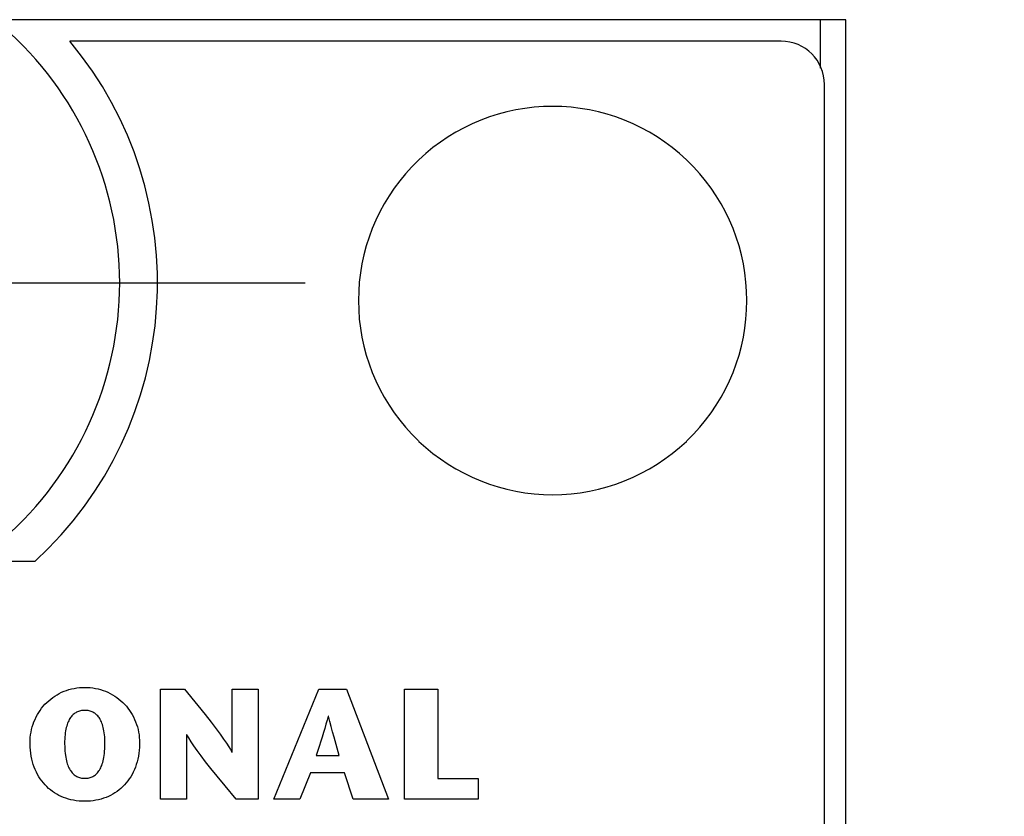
# Model space of a CAD drawing. Header units: inches. Extents: x 0.2 to 16.8, y 0.1 to 10.8.
# Tile 36 of 47: x 4.533 to 4.989, y 7.769 to 8.139. Entities that reach past the tile are written whole.
import ezdxf

# ---------------------------------------------------------------- set-up
doc = ezdxf.new("R2010")
doc.units = ezdxf.units.IN
doc.header["$LTSCALE"] = 0.935
doc.header["$MEASUREMENT"] = 0
doc.linetypes.add('CENTER', pattern=[0.6, 0.375, -0.075, 0.075, -0.075])
doc.layers.get('0').update_dxf_attribs({"linetype": 'CONTINUOUS'})
for name, color, linetype in [('ARTWORK', 7, 'CONTINUOUS'), ('DEFAULT_1', 7, 'CENTER'), ('DIMENSIONS', 7, 'CONTINUOUS')]:
    doc.layers.add(name, color=color, linetype=linetype)
doc.styles.get("Standard").update_dxf_attribs({"font": 'txt', "width": 0.8})
doc.dimstyles.new('DIMSTYLE_2', dxfattribs={"dimtxt": 0.125, "dimasz": 0.18, "dimexe": 0.18, "dimexo": 0.0625, "dimgap": 0.09, "dimtad": 0, "dimtih": 1, "dimtoh": 1, "dimdec": 3, "dimzin": 4, "dimdsep": 46, "dimtxsty": 'STANDARD', "dimblk": '_FILLED', "dimblk1": '_FILLED', "dimblk2": '_FILLED', "dimcen": 0.09, "dimadec": 0, "dimazin": 0, "dimtp": 0.001, "dimtm": 0.001, "dimtfac": 1, "dimtdec": 3, "dimtofl": 0, "dimtmove": 0, "dimatfit": 3, "dimldrblk": '_FILLED', "dimfxl": 1, "dimtolj": 1, "dimtzin": 4, "dimarcsym": 0})

# ---------------------------------------------------------------- blocks, each defined once
blk = doc.blocks.new('*D22')
at = {"layer": 'DIMENSIONS', "color": 2, "linetype": 'CONTINUOUS'}
blk.add_line((4.7014659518, 7.0120011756), (4.7014659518, 2.3148811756), dxfattribs=at)
at = {"layer": 'DIMENSIONS', "color": 2, "linetype": 'CONTINUOUS', "width": 0.8}
for s, p in [(']', (4.7639659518, 2.1523811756)), ('7.11', (4.7639659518, 1.7523811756)), ('[', (4.7639659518, 1.6523811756)), ('.280', (4.7639659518, 1.1273811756)), ('9X ', (4.7639659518, 0.8273811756))]:
    blk.add_text(s, height=0.125, rotation=90, dxfattribs=at).set_placement(p)
blk = doc.blocks.new('_FILLED')
at = {"color": 0, "linetype": 'BYBLOCK'}
blk.add_solid([(0, 0), (-1, 0.1736111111), (-1, -0.1736111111)], dxfattribs=at)
blk = doc.blocks.new('*D23')
at = {"layer": 'DIMENSIONS', "color": 2, "linetype": 'CONTINUOUS'}
for p, q in [((4.7094659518, 4.3377668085), (4.7094659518, 2.8896841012)), ((4.7094659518, 2.8896841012), (4.8872802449, 2.6165749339)), ((4.8872802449, 2.6165749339), (4.8872802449, 2.3148811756))]:
    blk.add_line(p, q, dxfattribs=at)
at = {"layer": 'DIMENSIONS', "color": 2, "linetype": 'CONTINUOUS', "width": 0.8}
for s, p in [(']', (4.9497802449, 2.1523811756)), ('7.32', (4.9497802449, 1.7523811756)), ('[', (4.9497802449, 1.6523811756)), ('.288', (4.9497802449, 1.1273811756))]:
    blk.add_text(s, height=0.125, rotation=90, dxfattribs=at).set_placement(p)

msp = doc.modelspace()

# ---------------------------------------------------------------- linework, layer by layer
at = {"color": 7, "linetype": 'CONTINUOUS'}
for p, q in [((4.9154659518, 8.1386411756), (4.1274659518, 8.1386411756)), ((4.9154659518, 3.0023811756), (4.9154659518, 8.1386411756)), ((4.8854659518, 8.1286411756), (4.5559315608, 8.1286411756)), ((4.9054659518, 4.0386411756), (4.9054659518, 8.1086411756)), ((4.5397199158, 7.8876411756), (4.3032119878, 7.8876411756))]:
    msp.add_line(p, q, dxfattribs=at)
at = {"color": 9, "linetype": 'CONTINUOUS'}
msp.add_line((4.9034659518, 8.1386411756), (4.9034659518, 8.1161052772), dxfattribs=at)
at = {"color": 7, "linetype": 'CONTINUOUS'}
for centre, radius, start, end in [((4.4214659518, 8.0166411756), 0.1575, 311.2029536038, 48.7970463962), ((4.4214659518, 8.0166411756), 0.175, 312.5114037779, 39.7918194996), ((4.8854659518, 8.1086411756), 0.02, 0, 90)]:
    msp.add_arc(centre, radius, start, end, dxfattribs=at)
at = {"layer": 'ARTWORK', "color": 7, "linetype": 'CONTINUOUS'}
for p, q in [((4.7667569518, 8.0975581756), (4.7625549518, 8.0968571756)), ((4.7709969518, 8.0980611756), (4.7667569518, 8.0975581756)), ((4.7752699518, 8.0983631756), (4.7709969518, 8.0980611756)), ((4.7795709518, 8.0984641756), (4.7752699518, 8.0983631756)), ((4.7838719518, 8.0983631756), (4.7795709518, 8.0984641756)), ((4.7881459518, 8.0980611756), (4.7838719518, 8.0983631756)), ((4.7923859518, 8.0975581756), (4.7881459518, 8.0980611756)), ((4.7965879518, 8.0968571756), (4.7923859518, 8.0975581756)), ((4.7502379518, 8.0935731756), (4.7462509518, 8.0920911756)), ((4.7542889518, 8.0948621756), (4.7502379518, 8.0935731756)), ((4.7583969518, 8.0959581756), (4.7542889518, 8.0948621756)), ((4.7625549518, 8.0968571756), (4.7583969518, 8.0959581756)), ((4.8007459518, 8.0959581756), (4.7965879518, 8.0968571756)), ((4.8048539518, 8.0948621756), (4.8007459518, 8.0959581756)), ((4.8089049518, 8.0935731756), (4.8048539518, 8.0948621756)), ((4.8128909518, 8.0920911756), (4.8089049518, 8.0935731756)), ((4.7385009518, 8.0885631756), (4.7347539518, 8.0865231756)), ((4.7423369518, 8.0904201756), (4.7385009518, 8.0885631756)), ((4.7462509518, 8.0920911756), (4.7423369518, 8.0904201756)), ((4.8168059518, 8.0904201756), (4.8128909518, 8.0920911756)), ((4.8206419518, 8.0885631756), (4.8168059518, 8.0904201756)), ((4.8243889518, 8.0865231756), (4.8206419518, 8.0885631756)), ((4.7311019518, 8.0843041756), (4.7275559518, 8.0819111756)), ((4.7347539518, 8.0865231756), (4.7311019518, 8.0843041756)), ((4.8280399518, 8.0843041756), (4.8243889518, 8.0865231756)), ((4.8315869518, 8.0819111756), (4.8280399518, 8.0843041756)), ((4.7241229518, 8.0793501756), (4.7208109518, 8.0766261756)), ((4.7275559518, 8.0819111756), (4.7241229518, 8.0793501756)), ((4.8350199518, 8.0793501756), (4.8315869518, 8.0819111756)), ((4.8383319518, 8.0766261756), (4.8350199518, 8.0793501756)), ((4.7208109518, 8.0766261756), (4.7176299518, 8.0737461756)), ((4.8415129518, 8.0737461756), (4.8383319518, 8.0766261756)), ((4.7143139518, 8.0704311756), (4.7114339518, 8.0672501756)), ((4.7173429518, 8.0734731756), (4.7143139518, 8.0704311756)), ((4.7176299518, 8.0737461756), (4.7173429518, 8.0734731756)), ((4.8417989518, 8.0734731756), (4.8415129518, 8.0737461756)), ((4.8448289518, 8.0704311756), (4.8417989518, 8.0734731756)), ((4.8477089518, 8.0672501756), (4.8448289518, 8.0704311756)), ((4.7114339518, 8.0672501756), (4.7087099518, 8.0639391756)), ((4.8504329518, 8.0639391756), (4.8477089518, 8.0672501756)), ((4.7087099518, 8.0639391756), (4.7061489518, 8.0605071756)), ((4.8529939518, 8.0605071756), (4.8504329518, 8.0639391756)), ((4.7037559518, 8.0569611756), (4.7015369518, 8.0533101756)), ((4.7061489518, 8.0605071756), (4.7037559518, 8.0569611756)), ((4.8553869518, 8.0569611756), (4.8529939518, 8.0605071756)), ((4.8576059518, 8.0533101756), (4.8553869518, 8.0569611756)), ((4.7015369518, 8.0533101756), (4.6994969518, 8.0495641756)), ((4.8596459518, 8.0495641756), (4.8576059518, 8.0533101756)), ((4.6994969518, 8.0495641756), (4.6976389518, 8.0457291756)), ((4.8615029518, 8.0457291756), (4.8596459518, 8.0495641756)), ((4.6976389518, 8.0457291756), (4.6959679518, 8.0418151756)), ((4.8631739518, 8.0418151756), (4.8615029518, 8.0457291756)), ((4.6959679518, 8.0418151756), (4.6944869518, 8.0378291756)), ((4.8646559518, 8.0378291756), (4.8631739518, 8.0418151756)), ((4.6931969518, 8.0337801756), (4.6921019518, 8.0296731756)), ((4.6944869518, 8.0378291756), (4.6931969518, 8.0337801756)), ((4.8659449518, 8.0337801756), (4.8646559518, 8.0378291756)), ((4.8670409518, 8.0296731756), (4.8659449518, 8.0337801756)), ((4.6921019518, 8.0296731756), (4.6912029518, 8.0255151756)), ((4.8679399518, 8.0255151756), (4.8670409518, 8.0296731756)), ((4.6912029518, 8.0255151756), (4.6905009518, 8.0213141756)), ((4.8686409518, 8.0213141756), (4.8679399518, 8.0255151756)), ((4.6905009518, 8.0213141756), (4.6899989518, 8.0170751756)), ((4.8691439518, 8.0170751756), (4.8686409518, 8.0213141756)), ((4.6899989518, 8.0170751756), (4.6896969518, 8.0128021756)), ((4.8694459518, 8.0128021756), (4.8691439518, 8.0170751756)), ((4.6896969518, 8.0128021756), (4.6895949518, 8.0085021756)), ((4.8695469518, 8.0085021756), (4.8694459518, 8.0128021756)), ((4.6895949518, 8.0085021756), (4.6896969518, 8.0042011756)), ((4.8694459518, 8.0042011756), (4.8695469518, 8.0085021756)), ((4.6896969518, 8.0042011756), (4.6899989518, 7.9999271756)), ((4.8691439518, 7.9999271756), (4.8694459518, 8.0042011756)), ((4.6899989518, 7.9999271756), (4.6905009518, 7.9956871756)), ((4.8686409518, 7.9956871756), (4.8691439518, 7.9999271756)), ((4.6905009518, 7.9956871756), (4.6912029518, 7.9914851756)), ((4.8679399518, 7.9914851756), (4.8686409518, 7.9956871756)), ((4.6912029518, 7.9914851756), (4.6921019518, 7.9873271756)), ((4.8670409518, 7.9873271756), (4.8679399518, 7.9914851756)), ((4.6921019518, 7.9873271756), (4.6931969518, 7.9832191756)), ((4.8659449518, 7.9832191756), (4.8670409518, 7.9873271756)), ((4.6931969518, 7.9832191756), (4.6944869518, 7.9791691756)), ((4.6944869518, 7.9791691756), (4.6959679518, 7.9751821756)), ((4.8631749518, 7.9751821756), (4.8646559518, 7.9791691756)), ((4.8646559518, 7.9791691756), (4.8659449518, 7.9832191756)), ((4.6959679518, 7.9751821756), (4.6976389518, 7.9712681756)), ((4.8615039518, 7.9712681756), (4.8631749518, 7.9751821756)), ((4.6976389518, 7.9712681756), (4.6994959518, 7.9674331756)), ((4.8596469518, 7.9674331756), (4.8615039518, 7.9712681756)), ((4.6994959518, 7.9674331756), (4.7015359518, 7.9636861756)), ((4.8576059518, 7.9636861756), (4.8596469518, 7.9674331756)), ((4.7015359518, 7.9636861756), (4.7037549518, 7.9600351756)), ((4.8553879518, 7.9600351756), (4.8576059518, 7.9636861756)), ((4.7037549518, 7.9600351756), (4.7061479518, 7.9564891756)), ((4.7061479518, 7.9564891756), (4.7087089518, 7.9530561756)), ((4.8504339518, 7.9530561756), (4.8529949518, 7.9564891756)), ((4.8529949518, 7.9564891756), (4.8553879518, 7.9600351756)), ((4.7087089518, 7.9530561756), (4.7114319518, 7.9497451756)), ((4.8477099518, 7.9497451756), (4.8504339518, 7.9530561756)), ((4.7114319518, 7.9497451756), (4.7143119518, 7.9465641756)), ((4.8448309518, 7.9465641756), (4.8477099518, 7.9497451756)), ((4.7143119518, 7.9465641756), (4.7173409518, 7.9435211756)), ((4.7173409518, 7.9435211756), (4.7176319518, 7.9432441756)), ((4.7176319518, 7.9432441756), (4.7208129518, 7.9403641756)), ((4.8383299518, 7.9403641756), (4.8415109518, 7.9432441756)), ((4.8415109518, 7.9432441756), (4.8418019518, 7.9435211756)), ((4.8418019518, 7.9435211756), (4.8448309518, 7.9465641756)), ((4.7208129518, 7.9403641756), (4.7241239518, 7.9376401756)), ((4.8350189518, 7.9376401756), (4.8383299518, 7.9403641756)), ((4.7241239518, 7.9376401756), (4.7275569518, 7.9350791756)), ((4.7275569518, 7.9350791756), (4.7311039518, 7.9326861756)), ((4.8280389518, 7.9326861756), (4.8315859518, 7.9350791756)), ((4.8315859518, 7.9350791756), (4.8350189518, 7.9376401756)), ((4.7311039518, 7.9326861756), (4.7347549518, 7.9304681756)), ((4.7347549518, 7.9304681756), (4.7385019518, 7.9284281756)), ((4.8206409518, 7.9284281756), (4.8243879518, 7.9304681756)), ((4.8243879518, 7.9304681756), (4.8280389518, 7.9326861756)), ((4.7385019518, 7.9284281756), (4.7423369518, 7.9265701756)), ((4.7423369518, 7.9265701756), (4.7462519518, 7.9248991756)), ((4.7462519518, 7.9248991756), (4.7502379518, 7.9234181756)), ((4.8089039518, 7.9234181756), (4.8128909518, 7.9248991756)), ((4.8128909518, 7.9248991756), (4.8168059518, 7.9265701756)), ((4.8168059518, 7.9265701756), (4.8206409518, 7.9284281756)), ((4.7502379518, 7.9234181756), (4.7542889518, 7.9221281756)), ((4.7542889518, 7.9221281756), (4.7583969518, 7.9210331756)), ((4.7583969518, 7.9210331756), (4.7625549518, 7.9201341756)), ((4.7625549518, 7.9201341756), (4.7667569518, 7.9194321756)), ((4.7923859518, 7.9194321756), (4.7965879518, 7.9201341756)), ((4.7965879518, 7.9201341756), (4.8007459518, 7.9210331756)), ((4.8007459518, 7.9210331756), (4.8048539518, 7.9221281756)), ((4.8048539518, 7.9221281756), (4.8089039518, 7.9234181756)), ((4.7667569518, 7.9194321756), (4.7709969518, 7.9189301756)), ((4.7709969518, 7.9189301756), (4.7752699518, 7.9186271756)), ((4.7752699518, 7.9186271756), (4.7795709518, 7.9185261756)), ((4.7795709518, 7.9185261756), (4.7838719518, 7.9186271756)), ((4.7838719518, 7.9186271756), (4.7881459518, 7.9189301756)), ((4.7881459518, 7.9189301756), (4.7923859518, 7.9194321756)), ((4.5554529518, 7.8282031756), (4.5566279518, 7.8285131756)), ((4.5566279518, 7.8285131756), (4.5578229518, 7.8287691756)), ((4.5578229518, 7.8287691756), (4.5590379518, 7.8289691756)), ((4.5590379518, 7.8289691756), (4.5602729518, 7.8291121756)), ((4.5602729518, 7.8291121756), (4.5615249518, 7.8291991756)), ((4.5615249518, 7.8291991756), (4.5627939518, 7.8292281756)), ((4.5627939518, 7.8292281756), (4.5640629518, 7.8291991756)), ((4.5640629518, 7.8291991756), (4.5653149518, 7.8291121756)), ((4.5653149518, 7.8291121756), (4.5665499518, 7.8289691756)), ((4.5665499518, 7.8289691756), (4.5677659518, 7.8287691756)), ((4.5677659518, 7.8287691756), (4.5689619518, 7.8285131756)), ((4.5689619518, 7.8285131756), (4.5701369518, 7.8282031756)), ((4.5978029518, 7.7774341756), (4.5978029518, 7.8284551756)), ((4.5978029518, 7.8284551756), (4.6089209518, 7.8284551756)), ((4.6089209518, 7.8284551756), (4.6151559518, 7.8208101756)), ((4.6311029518, 7.7992291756), (4.6311029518, 7.8284551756)), ((4.6311029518, 7.8284551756), (4.6431969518, 7.8284551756)), ((4.6431969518, 7.8284551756), (4.6431969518, 7.7774341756)), ((4.6504379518, 7.7774401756), (4.6712099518, 7.8284621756)), ((4.6712099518, 7.8284621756), (4.6841179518, 7.8284621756)), ((4.6841179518, 7.8284621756), (4.7035069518, 7.7774401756)), ((4.7109909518, 7.7774341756), (4.7109909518, 7.8284551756)), ((4.7109909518, 7.8284551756), (4.7263939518, 7.8284551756)), ((4.7263939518, 7.8284551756), (4.7263939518, 7.7869861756)), ((4.5460739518, 7.8230681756), (4.5469909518, 7.8238351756)), ((4.5469909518, 7.8238351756), (4.5479439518, 7.8245561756)), ((4.5479439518, 7.8245561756), (4.5489299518, 7.8252291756)), ((4.5489299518, 7.8252291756), (4.5499469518, 7.8258531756)), ((4.5499469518, 7.8258531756), (4.5509949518, 7.8264261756)), ((4.5509949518, 7.8264261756), (4.5520709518, 7.8269491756)), ((4.5520709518, 7.8269491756), (4.5531739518, 7.8274201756)), ((4.5531739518, 7.8274201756), (4.5543019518, 7.8278381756)), ((4.5543019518, 7.8278381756), (4.5554529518, 7.8282031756)), ((4.5701369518, 7.8282031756), (4.5712899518, 7.8278381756)), ((4.5712899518, 7.8278381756), (4.5724189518, 7.8274201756)), ((4.5724189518, 7.8274201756), (4.5735229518, 7.8269481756)), ((4.5735229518, 7.8269481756), (4.5745999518, 7.8264251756)), ((4.5745999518, 7.8264251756), (4.5756489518, 7.8258511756)), ((4.5756489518, 7.8258511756), (4.5766679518, 7.8252271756)), ((4.5766679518, 7.8252271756), (4.5776549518, 7.8245541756)), ((4.5776549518, 7.8245541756), (4.5786089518, 7.8238331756)), ((4.5786089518, 7.8238331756), (4.5795279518, 7.8230661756)), ((4.5420789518, 7.8185851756), (4.5427929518, 7.8195621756)), ((4.5427929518, 7.8195621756), (4.5435519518, 7.8205011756)), ((4.5435519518, 7.8205011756), (4.5443519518, 7.8213991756)), ((4.5443519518, 7.8213991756), (4.5451939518, 7.8222551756)), ((4.5451939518, 7.8222551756), (4.5460739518, 7.8230681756)), ((4.5795279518, 7.8230661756), (4.5804089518, 7.8222531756)), ((4.5804089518, 7.8222531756), (4.5812519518, 7.8213971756)), ((4.5812519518, 7.8213971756), (4.5820539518, 7.8204981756)), ((4.5820539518, 7.8204981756), (4.5828129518, 7.8195601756)), ((4.5828129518, 7.8195601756), (4.5835279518, 7.8185821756)), ((4.6151559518, 7.8208101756), (4.6185199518, 7.8166251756)), ((4.5397319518, 7.8144111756), (4.5402569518, 7.8155191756)), ((4.5402569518, 7.8155191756), (4.5408319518, 7.8165981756)), ((4.5408319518, 7.8165981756), (4.5414559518, 7.8176441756)), ((4.5414559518, 7.8176441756), (4.5420789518, 7.8185851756)), ((4.5558809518, 7.8147541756), (4.5555989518, 7.8142731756)), ((4.5561749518, 7.8152031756), (4.5558809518, 7.8147541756)), ((4.5564829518, 7.8156191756), (4.5561749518, 7.8152031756)), ((4.5568029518, 7.8160041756), (4.5564829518, 7.8156191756)), ((4.5571359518, 7.8163601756), (4.5568029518, 7.8160041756)), ((4.5574809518, 7.8166871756), (4.5571359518, 7.8163601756)), ((4.5578389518, 7.8169881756), (4.5574809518, 7.8166871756)), ((4.5582099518, 7.8172611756), (4.5578389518, 7.8169881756)), ((4.5585949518, 7.8175091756), (4.5582099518, 7.8172611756)), ((4.5589949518, 7.8177311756), (4.5585949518, 7.8175091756)), ((4.5594089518, 7.8179291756), (4.5589949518, 7.8177311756)), ((4.5598389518, 7.8181011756), (4.5594089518, 7.8179291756)), ((4.5602859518, 7.8182481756), (4.5598389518, 7.8181011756)), ((4.5607489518, 7.8183701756), (4.5602859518, 7.8182481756)), ((4.5612309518, 7.8184651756), (4.5607489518, 7.8183701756)), ((4.5617309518, 7.8185351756), (4.5612309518, 7.8184651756)), ((4.5622519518, 7.8185771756), (4.5617309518, 7.8185351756)), ((4.5627939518, 7.8185911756), (4.5622519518, 7.8185771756)), ((4.5633359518, 7.8185771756), (4.5627939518, 7.8185911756)), ((4.5638569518, 7.8185351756), (4.5633359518, 7.8185771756)), ((4.5643569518, 7.8184651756), (4.5638569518, 7.8185351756)), ((4.5648389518, 7.8183701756), (4.5643569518, 7.8184651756)), ((4.5653019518, 7.8182481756), (4.5648389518, 7.8183701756)), ((4.5657489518, 7.8181011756), (4.5653019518, 7.8182481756)), ((4.5661789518, 7.8179291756), (4.5657489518, 7.8181011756)), ((4.5665929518, 7.8177311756), (4.5661789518, 7.8179291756)), ((4.5669929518, 7.8175091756), (4.5665929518, 7.8177311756)), ((4.5673779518, 7.8172611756), (4.5669929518, 7.8175091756)), ((4.5677489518, 7.8169881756), (4.5673779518, 7.8172611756)), ((4.5681069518, 7.8166871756), (4.5677489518, 7.8169881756)), ((4.5684519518, 7.8163601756), (4.5681069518, 7.8166871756)), ((4.5687849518, 7.8160041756), (4.5684519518, 7.8163601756)), ((4.5691049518, 7.8156191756), (4.5687849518, 7.8160041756)), ((4.5694119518, 7.8152031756), (4.5691049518, 7.8156191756)), ((4.5697069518, 7.8147541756), (4.5694119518, 7.8152031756)), ((4.5699889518, 7.8142731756), (4.5697069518, 7.8147541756)), ((4.5835279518, 7.8185821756), (4.5841569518, 7.8176331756)), ((4.5841569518, 7.8176331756), (4.5847819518, 7.8165871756)), ((4.5847819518, 7.8165871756), (4.5853579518, 7.8155091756)), ((4.5853579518, 7.8155091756), (4.5858829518, 7.8144011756)), ((4.6185199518, 7.8166251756), (4.6212939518, 7.8131001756)), ((4.6756029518, 7.8159271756), (4.6750729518, 7.8140121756)), ((4.6757379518, 7.8159271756), (4.6756029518, 7.8159271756)), ((4.6763559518, 7.8134861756), (4.6757379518, 7.8159271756)), ((4.5381579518, 7.8097191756), (4.5384699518, 7.8109271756)), ((4.5384699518, 7.8109271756), (4.5388369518, 7.8121131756)), ((4.5388369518, 7.8121131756), (4.5392579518, 7.8132751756)), ((4.5392579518, 7.8132751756), (4.5397319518, 7.8144111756)), ((4.5542159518, 7.8105911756), (4.5540449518, 7.8098291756)), ((4.5544059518, 7.8113071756), (4.5542159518, 7.8105911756)), ((4.5546139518, 7.8119801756), (4.5544059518, 7.8113071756)), ((4.5548379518, 7.8126111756), (4.5546139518, 7.8119801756)), ((4.5550769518, 7.8132031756), (4.5548379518, 7.8126111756)), ((4.5553309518, 7.8137561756), (4.5550769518, 7.8132031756)), ((4.5555989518, 7.8142731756), (4.5553309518, 7.8137561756)), ((4.5702569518, 7.8137561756), (4.5699889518, 7.8142731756)), ((4.5705109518, 7.8132031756), (4.5702569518, 7.8137561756)), ((4.5707499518, 7.8126111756), (4.5705109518, 7.8132031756)), ((4.5709739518, 7.8119801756), (4.5707499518, 7.8126111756)), ((4.5711819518, 7.8113071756), (4.5709739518, 7.8119801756)), ((4.5713719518, 7.8105911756), (4.5711819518, 7.8113071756)), ((4.5715429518, 7.8098291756), (4.5713719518, 7.8105911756)), ((4.5858829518, 7.8144011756), (4.5863569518, 7.8132651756)), ((4.5863569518, 7.8132651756), (4.5867769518, 7.8121041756)), ((4.5867769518, 7.8121041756), (4.5871449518, 7.8109191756)), ((4.5871449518, 7.8109191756), (4.5874569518, 7.8097121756)), ((4.6212939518, 7.8131001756), (4.6236099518, 7.8100821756)), ((4.6236099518, 7.8100821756), (4.6255379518, 7.8074881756)), ((4.6739719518, 7.8102381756), (4.6733739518, 7.8082841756)), ((4.6745329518, 7.8121281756), (4.6739719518, 7.8102381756)), ((4.6750729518, 7.8140121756), (4.6745329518, 7.8121281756)), ((4.6769789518, 7.8111001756), (4.6763559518, 7.8134861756)), ((4.6776269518, 7.8086881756), (4.6769789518, 7.8111001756)), ((4.5374679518, 7.8047121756), (4.5375549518, 7.8059871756)), ((4.5375549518, 7.8059871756), (4.5376989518, 7.8072471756)), ((4.5376989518, 7.8072471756), (4.5378999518, 7.8084921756)), ((4.5378999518, 7.8084921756), (4.5381579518, 7.8097191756)), ((4.5535679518, 7.8063061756), (4.5535069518, 7.8052981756)), ((4.5536529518, 7.8072611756), (4.5535679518, 7.8063061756)), ((4.5537619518, 7.8081661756), (4.5536529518, 7.8072611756)), ((4.5538929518, 7.8090221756), (4.5537619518, 7.8081661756)), ((4.5540449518, 7.8098291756), (4.5538929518, 7.8090221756)), ((4.5716949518, 7.8090221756), (4.5715429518, 7.8098291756)), ((4.5718259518, 7.8081661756), (4.5716949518, 7.8090221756)), ((4.5719349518, 7.8072611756), (4.5718259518, 7.8081661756)), ((4.5720199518, 7.8063061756), (4.5719349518, 7.8072611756)), ((4.5720809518, 7.8052981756), (4.5720199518, 7.8063061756)), ((4.5874569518, 7.8097121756), (4.5877149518, 7.8084861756)), ((4.5877149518, 7.8084861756), (4.5879159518, 7.8072421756)), ((4.5879159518, 7.8072421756), (4.5880599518, 7.8059831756)), ((4.5880599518, 7.8059831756), (4.5881469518, 7.8047111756)), ((4.6098699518, 7.8073171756), (4.6098699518, 7.7774341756)), ((4.6100329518, 7.8073171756), (4.6098699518, 7.8073171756)), ((4.6109469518, 7.8057921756), (4.6100329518, 7.8073171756)), ((4.6120459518, 7.8040741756), (4.6109469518, 7.8057921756)), ((4.6255379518, 7.8074881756), (4.6271319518, 7.8052621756)), ((4.6727049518, 7.8061611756), (4.6707169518, 7.7999951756)), ((4.6733739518, 7.8082841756), (4.6727049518, 7.8061611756)), ((4.6783389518, 7.8061041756), (4.6776269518, 7.8086881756)), ((4.6807009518, 7.7977041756), (4.6783389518, 7.8061041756)), ((4.5374389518, 7.8034261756), (4.5374679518, 7.8047121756)), ((4.5374429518, 7.8028931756), (4.5374389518, 7.8034261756)), ((4.5374929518, 7.8014631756), (4.5374429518, 7.8028931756)), ((4.5376009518, 7.8000601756), (4.5374929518, 7.8014631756)), ((4.5534729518, 7.8042381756), (4.5534659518, 7.8034261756)), ((4.5534659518, 7.8034261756), (4.5534659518, 7.8031021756)), ((4.5534659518, 7.8031021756), (4.5534879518, 7.8018971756)), ((4.5535069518, 7.8052981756), (4.5534729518, 7.8042381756)), ((4.5534879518, 7.8018971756), (4.5535349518, 7.8007581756)), ((4.5720529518, 7.8007461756), (4.5720999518, 7.8018891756)), ((4.5721149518, 7.8042381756), (4.5720809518, 7.8052981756)), ((4.5720999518, 7.8018891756), (4.5721209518, 7.8030991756)), ((4.5721219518, 7.8034261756), (4.5721149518, 7.8042381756)), ((4.5721209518, 7.8030991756), (4.5721219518, 7.8034261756)), ((4.5881209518, 7.8014551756), (4.5880129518, 7.8000541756)), ((4.5881719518, 7.8028821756), (4.5881209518, 7.8014551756)), ((4.5881469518, 7.8047111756), (4.5881759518, 7.8034261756)), ((4.5881759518, 7.8034261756), (4.5881719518, 7.8028821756)), ((4.6133499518, 7.8021441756), (4.6120459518, 7.8040741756)), ((4.6148869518, 7.7999751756), (4.6133499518, 7.8021441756)), ((4.6271319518, 7.8052621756), (4.6284339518, 7.8033591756)), ((4.6284339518, 7.8033591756), (4.6294809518, 7.8017411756)), ((4.6294809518, 7.8017411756), (4.6303059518, 7.8003751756)), ((4.5377639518, 7.7986851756), (4.5376009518, 7.8000601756)), ((4.5379829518, 7.7973401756), (4.5377639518, 7.7986851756)), ((4.5382539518, 7.7960261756), (4.5379829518, 7.7973401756)), ((4.5535349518, 7.8007581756), (4.5536079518, 7.7996841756)), ((4.5536079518, 7.7996841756), (4.5537039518, 7.7986721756)), ((4.5537039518, 7.7986721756), (4.5538219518, 7.7977201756)), ((4.5538219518, 7.7977201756), (4.5539609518, 7.7968241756)), ((4.5539609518, 7.7968241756), (4.5541189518, 7.7959831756)), ((4.5714699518, 7.7959671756), (4.5716279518, 7.7968071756)), ((4.5716279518, 7.7968071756), (4.5717669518, 7.7977031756)), ((4.5717669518, 7.7977031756), (4.5718849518, 7.7986561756)), ((4.5718849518, 7.7986561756), (4.5719799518, 7.7996701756)), ((4.5719799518, 7.7996701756), (4.5720529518, 7.8007461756)), ((4.5876299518, 7.7973371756), (4.5873579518, 7.7960241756)), ((4.5878489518, 7.7986811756), (4.5876299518, 7.7973371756)), ((4.5880129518, 7.8000541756), (4.5878489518, 7.7986811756)), ((4.6166859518, 7.7975371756), (4.6148869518, 7.7999751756)), ((4.6187869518, 7.7947871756), (4.6166859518, 7.7975371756)), ((4.6303059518, 7.8003751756), (4.6309399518, 7.7992291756)), ((4.6309399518, 7.7992291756), (4.6311029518, 7.7992291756)), ((4.6707169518, 7.7999951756), (4.6699899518, 7.7977041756)), ((4.6699899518, 7.7977041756), (4.6807009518, 7.7977041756)), ((4.5385779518, 7.7947451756), (4.5382539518, 7.7960261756)), ((4.5389529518, 7.7935001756), (4.5385779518, 7.7947451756)), ((4.5393779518, 7.7922901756), (4.5389529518, 7.7935001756)), ((4.5398499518, 7.7911191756), (4.5393779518, 7.7922901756)), ((4.5541189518, 7.7959831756), (4.5542959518, 7.7951941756)), ((4.5542959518, 7.7951941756), (4.5544899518, 7.7944551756)), ((4.5544899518, 7.7944551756), (4.5547009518, 7.7937641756)), ((4.5547009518, 7.7937641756), (4.5549259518, 7.7931181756)), ((4.5549259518, 7.7931181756), (4.5551659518, 7.7925141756)), ((4.5551659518, 7.7925141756), (4.5554199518, 7.7919521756)), ((4.5554199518, 7.7919521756), (4.5556869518, 7.7914281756)), ((4.5699059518, 7.7914191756), (4.5701719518, 7.7919411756)), ((4.5701719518, 7.7919411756), (4.5704259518, 7.7925031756)), ((4.5704259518, 7.7925031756), (4.5706649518, 7.7931051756)), ((4.5706649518, 7.7931051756), (4.5708899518, 7.7937501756)), ((4.5708899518, 7.7937501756), (4.5710999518, 7.7944401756)), ((4.5710999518, 7.7944401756), (4.5712929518, 7.7951781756)), ((4.5712929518, 7.7951781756), (4.5714699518, 7.7959671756)), ((4.5862329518, 7.7922911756), (4.5857599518, 7.7911201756)), ((4.5866579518, 7.7935001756), (4.5862329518, 7.7922911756)), ((4.5870329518, 7.7947451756), (4.5866579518, 7.7935001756)), ((4.5873579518, 7.7960241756), (4.5870329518, 7.7947451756)), ((4.6212469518, 7.7916601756), (4.6187869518, 7.7947871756)), ((4.5403699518, 7.7899861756), (4.5398499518, 7.7911191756)), ((4.5409339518, 7.7888931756), (4.5403699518, 7.7899861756)), ((4.5415429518, 7.7878421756), (4.5409339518, 7.7888931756)), ((4.5421939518, 7.7868321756), (4.5415429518, 7.7878421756)), ((4.5556869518, 7.7914281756), (4.5559669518, 7.7909411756)), ((4.5559669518, 7.7909411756), (4.5562589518, 7.7904901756)), ((4.5562589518, 7.7904901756), (4.5565629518, 7.7900711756)), ((4.5565629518, 7.7900711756), (4.5568789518, 7.7896841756)), ((4.5568789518, 7.7896841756), (4.5572059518, 7.7893281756)), ((4.5572059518, 7.7893281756), (4.5575459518, 7.7890001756)), ((4.5575459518, 7.7890001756), (4.5578989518, 7.7887001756)), ((4.5578989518, 7.7887001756), (4.5582639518, 7.7884271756)), ((4.5582639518, 7.7884271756), (4.5586429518, 7.7881801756)), ((4.5586429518, 7.7881801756), (4.5590359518, 7.7879581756)), ((4.5590359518, 7.7879581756), (4.5594439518, 7.7877621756)), ((4.5594439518, 7.7877621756), (4.5598679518, 7.7875901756)), ((4.5598679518, 7.7875901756), (4.5603089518, 7.7874431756)), ((4.5603089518, 7.7874431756), (4.5607659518, 7.7873221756)), ((4.5607659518, 7.7873221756), (4.5612429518, 7.7872271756)), ((4.5643499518, 7.7872271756), (4.5648279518, 7.7873221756)), ((4.5648279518, 7.7873221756), (4.5652859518, 7.7874431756)), ((4.5652859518, 7.7874431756), (4.5657279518, 7.7875891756)), ((4.5657279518, 7.7875891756), (4.5661519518, 7.7877611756)), ((4.5661519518, 7.7877611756), (4.5665599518, 7.7879571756)), ((4.5665599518, 7.7879571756), (4.5669539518, 7.7881781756)), ((4.5669539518, 7.7881781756), (4.5673329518, 7.7884251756)), ((4.5673329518, 7.7884251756), (4.5676979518, 7.7886971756)), ((4.5676979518, 7.7886971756), (4.5680499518, 7.7889971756)), ((4.5680499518, 7.7889971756), (4.5683899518, 7.7893241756)), ((4.5683899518, 7.7893241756), (4.5687169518, 7.7896791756)), ((4.5687169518, 7.7896791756), (4.5690319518, 7.7900651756)), ((4.5690319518, 7.7900651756), (4.5693359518, 7.7904831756)), ((4.5693359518, 7.7904831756), (4.5696269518, 7.7909331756)), ((4.5696269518, 7.7909331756), (4.5699059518, 7.7914191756)), ((4.5840649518, 7.7878441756), (4.5834129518, 7.7868351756)), ((4.5846739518, 7.7888961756), (4.5840649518, 7.7878441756)), ((4.5852399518, 7.7899881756), (4.5846739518, 7.7888961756)), ((4.5857599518, 7.7911201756), (4.5852399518, 7.7899881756)), ((4.6241639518, 7.7880411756), (4.6212469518, 7.7916601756)), ((4.6277669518, 7.7836541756), (4.6241639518, 7.7880411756)), ((4.6673589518, 7.7896161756), (4.6624779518, 7.7774401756)), ((4.6831689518, 7.7896161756), (4.6673589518, 7.7896161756)), ((4.6871819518, 7.7774401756), (4.6831689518, 7.7896161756)), ((4.5428869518, 7.7858651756), (4.5421939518, 7.7868321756)), ((4.5436199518, 7.7849411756), (4.5428869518, 7.7858651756)), ((4.5443919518, 7.7840621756), (4.5436199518, 7.7849411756)), ((4.5452019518, 7.7832271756), (4.5443919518, 7.7840621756)), ((4.5460489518, 7.7824381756), (4.5452019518, 7.7832271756)), ((4.5612429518, 7.7872271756), (4.5617379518, 7.7871581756)), ((4.5617379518, 7.7871581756), (4.5622549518, 7.7871151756)), ((4.5622549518, 7.7871151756), (4.5627939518, 7.7871011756)), ((4.5627939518, 7.7871011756), (4.5633349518, 7.7871151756)), ((4.5633349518, 7.7871151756), (4.5638529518, 7.7871581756)), ((4.5638529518, 7.7871581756), (4.5643499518, 7.7872271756)), ((4.5804009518, 7.7832301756), (4.5795529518, 7.7824401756)), ((4.5812119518, 7.7840651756), (4.5804009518, 7.7832301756)), ((4.5819849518, 7.7849441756), (4.5812119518, 7.7840651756)), ((4.5827189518, 7.7858681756), (4.5819849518, 7.7849441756)), ((4.5834129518, 7.7868351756), (4.5827189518, 7.7858681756)), ((4.6329199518, 7.7774341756), (4.6277669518, 7.7836541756)), ((4.7263939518, 7.7869861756), (4.7450509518, 7.7869861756)), ((4.7450509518, 7.7869861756), (4.7450509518, 7.7774341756)), ((4.5469319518, 7.7816951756), (4.5460489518, 7.7824381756)), ((4.5478499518, 7.7809981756), (4.5469319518, 7.7816951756)), ((4.5488039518, 7.7803481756), (4.5478499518, 7.7809981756)), ((4.5497909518, 7.7797451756), (4.5488039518, 7.7803481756)), ((4.5508119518, 7.7791911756), (4.5497909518, 7.7797451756)), ((4.5518649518, 7.7786851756), (4.5508119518, 7.7791911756)), ((4.5529519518, 7.7782291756), (4.5518649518, 7.7786851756)), ((4.5540709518, 7.7778221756), (4.5529519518, 7.7782291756)), ((4.5726409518, 7.7782291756), (4.5715209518, 7.7778231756)), ((4.5737289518, 7.7786861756), (4.5726409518, 7.7782291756)), ((4.5747839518, 7.7791921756), (4.5737289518, 7.7786861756)), ((4.5758059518, 7.7797461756), (4.5747839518, 7.7791921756)), ((4.5767939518, 7.7803491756), (4.5758059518, 7.7797461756)), ((4.5777489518, 7.7809991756), (4.5767939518, 7.7803491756)), ((4.5786679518, 7.7816971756), (4.5777489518, 7.7809991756)), ((4.5795529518, 7.7824401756), (4.5786679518, 7.7816971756)), ((4.5552219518, 7.7774671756), (4.5540709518, 7.7778221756)), ((4.5564049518, 7.7771631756), (4.5552219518, 7.7774671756)), ((4.5576199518, 7.7769121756), (4.5564049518, 7.7771631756)), ((4.5588669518, 7.7767151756), (4.5576199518, 7.7769121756)), ((4.5601449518, 7.7765731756), (4.5588669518, 7.7767151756)), ((4.5614539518, 7.7764871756), (4.5601449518, 7.7765731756)), ((4.5627939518, 7.7764571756), (4.5614539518, 7.7764871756)), ((4.5641339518, 7.7764871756), (4.5627939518, 7.7764571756)), ((4.5654439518, 7.7765731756), (4.5641339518, 7.7764871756)), ((4.5667219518, 7.7767151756), (4.5654439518, 7.7765731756)), ((4.5679689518, 7.7769121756), (4.5667219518, 7.7767151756)), ((4.5691849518, 7.7771631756), (4.5679689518, 7.7769121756)), ((4.5703689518, 7.7774671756), (4.5691849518, 7.7771631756)), ((4.5715209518, 7.7778231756), (4.5703689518, 7.7774671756)), ((4.6098699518, 7.7774341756), (4.5978029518, 7.7774341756)), ((4.6431969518, 7.7774341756), (4.6329199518, 7.7774341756)), ((4.6624779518, 7.7774401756), (4.6504379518, 7.7774401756)), ((4.7035069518, 7.7774401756), (4.6871819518, 7.7774401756)), ((4.7450509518, 7.7774341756), (4.7109909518, 7.7774341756))]:
    msp.add_line(p, q, dxfattribs=at)
at = {"layer": 'DEFAULT_1', "color": 7, "linetype": 'CENTER'}
msp.add_line((4.4214659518, 8.0166411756), (4.6649659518, 8.0166411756), dxfattribs=at)

# ---------------------------------------------------------------- dimensions: what is measured, and where the dimension line sits
at = {"layer": 'DIMENSIONS', "color": 2, "linetype": 'CONTINUOUS'}
dim = msp.add_ordinate_dim(feature_location=(4.7014659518, 7.0120011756), offset=(0, -4.69712), dtype=1, origin=(4.4214659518, 8.0166411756), text='9X <>', dimstyle='DIMSTYLE_2', dxfattribs=at)
dim.commit()
dim.dimension.update_dxf_attribs({"geometry": '*D22', "text_midpoint": (4.7014659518, 1.5398811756)})
dim = msp.add_ordinate_dim(feature_location=(4.7094659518, 4.3377668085), offset=(0.17781429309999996, -2.0228856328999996), dtype=0, origin=(4.4214659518, 8.0166411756), dimstyle='DIMSTYLE_2', dxfattribs=at)
dim.commit()
dim.dimension.update_dxf_attribs({"geometry": '*D23', "text_midpoint": (4.8872802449, 1.6898811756)})

doc.saveas('drawing.dxf')
